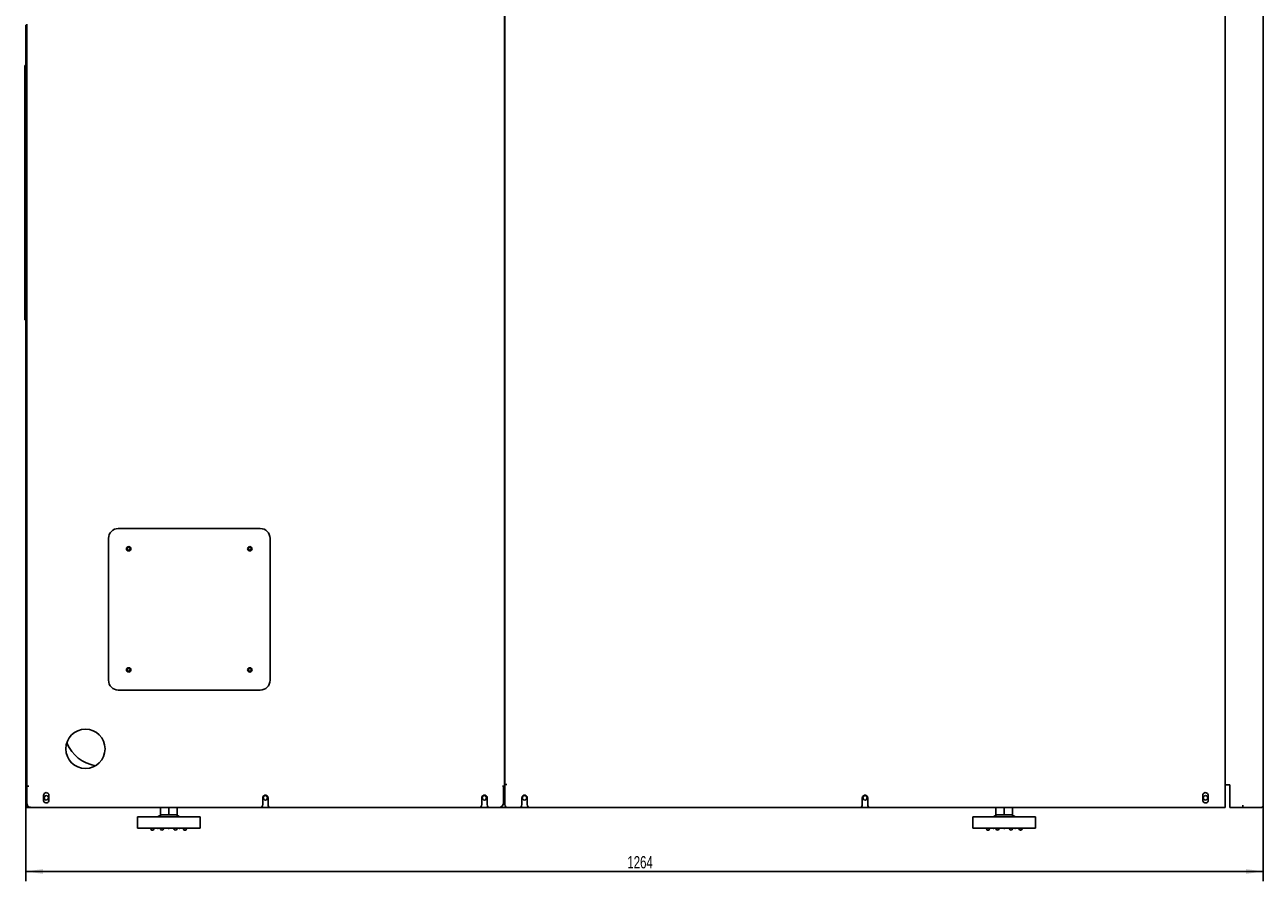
# Model space of a CAD drawing. Extents: x 213 to 948, y 153 to 704.
# Tile 31 of 62: x 440 to 693, y 398 to 573. Entities that reach past the tile are written whole.
import ezdxf

# ---------------------------------------------------------------- set-up
doc = ezdxf.new("R2010")
doc.units = 0
doc.header["$LTSCALE"] = 65.395
doc.header["$MEASUREMENT"] = 0
doc.layers.get('0').update_dxf_attribs({"linetype": 'CONTINUOUS'})
for name, color, linetype in [('133-357613_DXF_DIMENSION', 7, 'CONTINUOUS'), ('133-357726_DXF_CONTINUOUS_LINE', 7, 'CONTINUOUS'), ('133-357738_DXF_CONTINUOUS_LINE', 7, 'CONTINUOUS'), ('133-357774_DXF_CONTINUOUS_LINE', 7, 'CONTINUOUS'), ('133-357844_DXF_CONTINUOUS_LINE', 7, 'CONTINUOUS'), ('133-357860_DXF_CONTINUOUS_LINE', 7, 'CONTINUOUS'), ('133-358013_DXF_CONTINUOUS_LINE', 7, 'CONTINUOUS'), ('133-358014_DXF_CONTINUOUS_LINE', 7, 'CONTINUOUS'), ('133-358238_DXF_CONTINUOUS_LINE', 7, 'CONTINUOUS'), ('133-358252_DXF_CONTINUOUS_LINE', 7, 'CONTINUOUS'), ('133-358657_DXF_CONTINUOUS_LINE', 7, 'CONTINUOUS'), ('133-358680_DXF_CONTINUOUS_LINE', 7, 'CONTINUOUS'), ('90-065795_DXF_CONTINUOUS_LINE', 7, 'CONTINUOUS')]:
    doc.layers.add(name, color=color, linetype=linetype)
doc.styles.get("Standard").update_dxf_attribs({"font": 'txt', "width": 0.7})
doc.dimstyles.get("Standard").update_dxf_attribs({"dimtxt": 0.18, "dimasz": 0.18, "dimexe": 0.18, "dimexo": 0.0625, "dimgap": 0.09, "dimtad": 0, "dimtih": 1, "dimtoh": 1, "dimdec": 4, "dimzin": 0, "dimdsep": 46, "dimtxsty": 'Standard', "dimcen": 0.09, "dimadec": 0, "dimazin": 0, "dimtfac": 1, "dimtdec": 4, "dimtofl": 0, "dimtmove": 0, "dimatfit": 3, "dimfxl": 1, "dimtolj": 1, "dimtzin": 0, "dimarcsym": 0})

# ---------------------------------------------------------------- blocks, each defined once
blk = doc.blocks.new('_FILLED')
at = {"color": 0, "linetype": 'ByBlock'}
blk.add_solid([(0, 0), (-1, 0.143), (-1, -0.143)], dxfattribs=at)
blk = doc.blocks.new('*D6')
at = {"layer": '133-357613_DXF_DIMENSION', "color": 2, "linetype": 'Continuous', "transparency": 16777216}
for p, q in [((440.36, 412.61), (440.36, 397.63)), ((693.16, 413.11), (693.16, 397.63)), ((440.36, 399.63), (566.76, 399.63)), ((693.16, 399.63), (566.76, 399.63))]:
    blk.add_line(p, q, dxfattribs=at)
at = {"layer": '133-357613_DXF_DIMENSION', "color": 2, "linetype": 'Continuous', "transparency": 16777216, "xscale": 3.5, "yscale": 3.5, "zscale": 3.5, "rotation": 180}
blk.add_blockref('_FILLED', (440.36, 399.63), dxfattribs=at)
at = {"layer": '133-357613_DXF_DIMENSION', "color": 2, "linetype": 'Continuous', "transparency": 16777216, "xscale": 3.5, "yscale": 3.5, "zscale": 3.5}
blk.add_blockref('_FILLED', (693.16, 399.63), dxfattribs=at)
at = {"layer": '133-357613_DXF_DIMENSION', "color": 5, "linetype": 'Continuous', "transparency": 16777216, "width": 0.7}
blk.add_text('1264', height=2.5, dxfattribs=at).set_placement((563.26, 400.26))

msp = doc.modelspace()

# ---------------------------------------------------------------- linework, layer by layer
at = {"layer": '133-357726_DXF_CONTINUOUS_LINE', "color": 7, "linetype": 'Continuous'}
msp.add_line((538.1636, 480.47307), (538.2636, 480.47307), dxfattribs=at)
at = {"layer": '133-357738_DXF_CONTINUOUS_LINE', "color": 3, "linetype": 'Continuous'}
for p, q in [((693.1636, 653.37307), (693.1636, 413.17307)), ((693.1636, 653.37307), (693.1636, 413.17307)), ((685.5636, 417.29843), (685.3636, 417.29843)), ((685.8636, 417.29843), (685.5636, 417.29843)), ((685.8636, 417.29843), (686.3636, 417.29843)), ((686.3636, 413.17307), (686.3636, 417.29843)), ((686.3636, 412.87307), (686.3636, 413.17307)), ((686.3636, 412.67307), (686.3636, 412.87307)), ((688.9636, 412.67307), (686.3636, 412.67307)), ((688.9636, 412.67307), (686.3636, 412.67307)), ((688.9636, 413.17307), (688.9636, 412.94608)), ((688.9636, 412.87307), (688.9636, 413.17307)), ((688.9636, 412.94608), (688.9636, 412.87918)), ((688.9636, 412.87918), (688.9636, 412.81952)), ((688.9636, 412.77307), (688.9636, 412.87307)), ((688.9636, 412.81952), (688.9636, 412.72757)), ((688.9636, 412.71654), (688.9636, 412.77307)), ((688.9636, 412.72757), (688.9636, 412.67923)), ((688.9636, 412.68264), (688.9636, 412.71654)), ((688.9636, 412.67307), (688.9636, 412.68264)), ((688.9636, 412.67923), (688.9636, 412.67307)), ((690.9114, 412.67307), (688.9636, 412.67307)), ((690.94868, 412.67307), (690.9114, 412.67307)), ((691.34466, 412.67307), (690.94868, 412.67307)), ((692.0636, 412.67307), (691.34466, 412.67307)), ((692.1094, 412.67307), (692.0636, 412.67307)), ((692.2636, 412.67307), (692.1094, 412.67307)), ((692.27571, 412.67307), (692.2636, 412.67307)), ((692.6636, 412.67307), (692.27571, 412.67307))]:
    msp.add_line(p, q, dxfattribs=at)
for start, end in [(270, 278.0416439), (270, 277.2779441), (270, 277.2788331), (277.2779441, 278.1818182), (277.2788331, 278.0381641), (278.0381641, 279.19095), (278.0416439, 278.6127142), (278.1818182, 278.6137602), (278.6127142, 279), (278.6137602, 279.1967109), (279, 279.7402256), (279.19095, 279.7367777), (279.1967109, 284.8421884), (279.7367777, 281.223852), (279.7402256, 281.2186206), (281.2186206, 287.8521927), (281.223852, 284.8482258), (284.8421884, 286.3636364), (284.8482258, 286.9088047), (286.3636364, 286.9102204), (286.9088047, 287.8520846), (286.9102204, 294.3365257), (287.8520846, 288.6588102), (287.8521927, 288.6590857), (288.6590857, 295.9320221), (294.3365257, 295.5871951), (294.3374667, 295.5862448), (295.5871951, 301.8005754), (295.5862448, 295.933593), (295.9320221, 298.2053545), (295.933593, 298.2072974), (298.2053545, 304.8971148), (298.2072974, 301.802928), (301.8005754, 302.7272727), (301.802928, 304.2047265), (302.7272727, 304.2107211), (304.2047265, 304.8932459), (304.2107211, 309.3492324), (304.8932459, 306.3496112), (304.8971148, 306), (306, 306.3516391), (306.3496112, 306.8698976), (306.3516391, 314.394432), (306.8698976, 309.3584123), (309.3492324, 310.9090909), (309.3584123, 312.0027591), (310.9090909, 312.0033421), (312.0027591, 314.3944301), (312.0033421, 317.4739966), (314.3944301, 316.435374), (314.394432, 315), (315, 316.4353807), (316.4353807, 322.6484042), (316.435374, 317.4766578), (317.4739966, 319.557939), (317.4766578, 319.5566101), (319.5566101, 322.6483903), (319.557939, 327.0585335), (322.6483903, 325.0677494), (322.6484042, 325.0677633), (325.0677633, 332.1683663), (325.0677494, 327.0592017), (327.0585335, 328.4565722), (327.0592017, 328.4541088), (328.4541088, 332.1683496), (328.4565722, 334.5865264), (332.1683496, 333.1818638), (332.1683663, 333.1818679), (333.1818679, 341.2302613), (333.1818638, 334.5885869), (334.5865264, 337.1286216), (334.5885869, 337.1259125), (337.1259125, 341.2302419), (337.1286216, 342.2097625), (341.2302613, 343.4607168), (341.2302419, 342.2123449), (342.2097625, 344.9042898), (342.2123449, 343.4606902), (343.4607168, 349.5735524), (343.4606902, 344.9017579), (344.9017579, 349.5734959), (344.9042898, 350.1164319), (349.5735524, 351.3872858), (349.5734959, 350.1190442), (350.1190442, 351.9236121), (350.1164319, 351.3862398), (351.3862398, 352.4883882), (351.3872858, 351.9226244), (351.9226244, 0), (351.9236121, 352.486594), (352.4883882, 0), (352.486594, 0)]:
    msp.add_arc((692.6636, 413.17307), 0.5, start, end, dxfattribs=at)
at = {"layer": '133-357774_DXF_CONTINUOUS_LINE', "color": 3, "linetype": 'Continuous'}
for p, q in [((538.2636, 417.07307), (538.1636, 417.07307)), ((538.1636, 417.07307), (538.2636, 417.07307)), ((440.9636, 412.67307), (440.9636, 412.8944)), ((441.5636, 412.67307), (440.9636, 412.67307)), ((490.4636, 412.67307), (488.1636, 412.67307)), ((535.2136, 412.67307), (532.9136, 412.67307)), ((538.8636, 412.67307), (536.9636, 412.67307)), ((543.4136, 412.67307), (541.1136, 412.67307)), ((612.9636, 412.67307), (610.6636, 412.67307))]:
    msp.add_line(p, q, dxfattribs=at)
at = {"layer": '133-357774_DXF_CONTINUOUS_LINE', "color": 7, "linetype": 'Continuous'}
msp.add_line((440.9636, 412.67307), (440.5636, 412.67307), dxfattribs=at)
at = {"layer": '133-357774_DXF_CONTINUOUS_LINE', "color": 3, "linetype": 'Continuous'}
for centre, start, end in [((444.5636, 414.67307), 120, 180), ((444.5636, 414.67307), 90, 120), ((444.5636, 414.67307), 30, 90), ((489.3136, 414.67307), 120, 150), ((489.3136, 414.67307), 90, 120), ((489.3136, 414.67307), 330, 90), ((534.0636, 414.67307), 120, 150), ((534.0636, 414.67307), 90, 120), ((534.0636, 414.67307), 330, 90), ((542.2636, 414.67307), 120, 150), ((542.2636, 414.67307), 90, 120), ((542.2636, 414.67307), 330, 90), ((611.8136, 414.67307), 120, 150), ((611.8136, 414.67307), 90, 120), ((611.8136, 414.67307), 330, 90), ((681.3636, 414.67307), 120, 180), ((681.3636, 414.67307), 90, 120), ((681.3636, 414.67307), 30, 90), ((444.5636, 414.67307), 180, 210), ((444.5636, 414.67307), 210, 270), ((444.5636, 414.67307), 270, 300), ((444.5636, 414.67307), 300, 0), ((444.5636, 414.67307), 0, 30), ((489.3136, 414.67307), 150, 270), ((489.3136, 414.67307), 270, 330), ((534.0636, 414.67307), 150, 270), ((534.0636, 414.67307), 270, 330), ((542.2636, 414.67307), 150, 270), ((542.2636, 414.67307), 270, 330), ((611.8136, 414.67307), 150, 270), ((611.8136, 414.67307), 270, 330), ((681.3636, 414.67307), 180, 210), ((681.3636, 414.67307), 210, 270), ((681.3636, 414.67307), 270, 300), ((681.3636, 414.67307), 300, 0), ((681.3636, 414.67307), 0, 30)]:
    msp.add_arc(centre, 0.45, start, end, dxfattribs=at)
at = {"layer": '133-357844_DXF_CONTINUOUS_LINE', "color": 3, "linetype": 'Continuous'}
msp.add_line((538.1636, 483.70814), (538.2636, 483.70814), dxfattribs=at)
at = {"layer": '133-357860_DXF_CONTINUOUS_LINE', "color": 7, "linetype": 'Continuous'}
msp.add_arc((456.0636, 429.07307), 8, 203.9992869, 259.2611883, dxfattribs=at)
at = {"layer": '133-358013_DXF_CONTINUOUS_LINE', "color": 7, "linetype": 'Continuous'}
for p, q in [((440.5636, 572.47307), (440.3636, 572.47307)), ((440.5636, 417.07307), (440.5636, 571.87307)), ((440.5636, 412.67307), (440.3636, 412.67307)), ((440.5636, 412.67307), (440.3636, 412.67307)), ((440.5636, 413.27307), (440.5636, 413.04346)), ((440.5636, 413.04346), (440.5636, 412.84881)), ((440.5636, 412.84881), (440.5636, 412.67307))]:
    msp.add_line(p, q, dxfattribs=at)
at = {"layer": '133-358013_DXF_CONTINUOUS_LINE', "color": 3, "linetype": 'Continuous'}
for p, q in [((440.3636, 572.29734), (440.3636, 572.47307)), ((440.3636, 572.10268), (440.3636, 572.29734)), ((440.3636, 571.87307), (440.3636, 572.10268)), ((440.3636, 417.07307), (440.3636, 571.87307)), ((440.3636, 413.67307), (440.3636, 417.07307)), ((440.3636, 413.27307), (440.3636, 413.67307)), ((440.3636, 413.04346), (440.3636, 413.27307)), ((440.3636, 412.84881), (440.3636, 413.04346)), ((440.3636, 412.67307), (440.3636, 412.84881))]:
    msp.add_line(p, q, dxfattribs=at)
at = {"layer": '133-358014_DXF_CONTINUOUS_LINE', "color": 7, "linetype": 'Continuous'}
for p, q in [((440.3636, 564.27307), (440.1636, 564.27307)), ((440.3636, 512.27307), (440.1636, 512.27307)), ((440.3636, 512.27307), (440.1636, 512.27307))]:
    msp.add_line(p, q, dxfattribs=at)
at = {"layer": '133-358014_DXF_CONTINUOUS_LINE', "color": 3, "linetype": 'Continuous'}
for p, q in [((440.1636, 562.27307), (440.1636, 564.27307)), ((440.1636, 514.27307), (440.1636, 562.27307)), ((440.1636, 512.27307), (440.1636, 514.27307))]:
    msp.add_line(p, q, dxfattribs=at)
at = {"layer": '133-358238_DXF_CONTINUOUS_LINE', "color": 3, "linetype": 'Continuous'}
for p, q in [((538.1636, 682.27307), (538.1636, 417.37307)), ((440.5636, 572.47307), (440.5636, 572.67307)), ((440.5636, 571.87307), (440.5636, 572.47307)), ((440.5636, 417.07307), (440.5636, 571.87307)), ((440.5636, 413.67307), (440.5636, 417.07307)), ((440.7636, 417.07307), (440.5636, 417.07307)), ((440.9636, 417.07307), (440.7636, 417.07307)), ((440.9636, 417.07307), (440.7636, 417.07307)), ((444.0136, 415.17307), (444.0136, 414.17307)), ((445.1136, 414.17307), (445.1136, 415.17307)), ((537.7636, 417.07307), (537.90108, 417.07307)), ((537.7636, 417.07307), (537.9636, 417.07307)), ((537.90108, 417.07307), (537.9636, 417.07307)), ((537.9636, 417.07307), (537.9636, 413.67307)), ((537.9636, 417.07307), (538.03857, 417.07307)), ((538.03857, 417.07307), (538.13027, 417.07307)), ((538.13027, 417.07307), (538.1636, 417.07307)), ((538.1636, 417.37307), (538.1636, 417.07307)), ((488.1636, 412.67307), (441.5636, 412.67307)), ((488.7636, 413.27307), (488.7636, 414.67307)), ((489.8636, 414.67307), (489.8636, 413.27307)), ((532.9136, 412.67307), (490.4636, 412.67307)), ((533.5136, 414.67307), (533.5136, 413.27307)), ((534.6136, 413.27307), (534.6136, 414.67307)), ((536.9636, 412.67307), (535.2136, 412.67307))]:
    msp.add_line(p, q, dxfattribs=at)
for centre, radius, start, end in [((461.38923, 465.54744), 0.29, 120, 240), ((461.38923, 465.54744), 0.29, 90, 120), ((461.38923, 465.54744), 0.29, 60, 90), ((461.38923, 465.54744), 0.29, 300, 60), ((486.13797, 465.54744), 0.29, 150, 210), ((486.13797, 465.54744), 0.29, 90, 150), ((486.13797, 465.54744), 0.29, 30, 90), ((486.13797, 465.54744), 0.29, 330, 30), ((461.38923, 465.54744), 0.29, 240, 270), ((461.38923, 465.54744), 0.29, 270, 300), ((486.13797, 465.54744), 0.29, 210, 270), ((486.13797, 465.54744), 0.29, 270, 330), ((461.38923, 440.7987), 0.29, 150, 210), ((461.38923, 440.7987), 0.29, 90, 150), ((461.38923, 440.7987), 0.29, 210, 270), ((461.38923, 440.7987), 0.29, 30, 90), ((461.38923, 440.7987), 0.29, 270, 330), ((461.38923, 440.7987), 0.29, 330, 30), ((486.13797, 440.7987), 0.29, 120, 240), ((486.13797, 440.7987), 0.29, 90, 120), ((486.13797, 440.7987), 0.29, 240, 270), ((486.13797, 440.7987), 0.29, 60, 90), ((486.13797, 440.7987), 0.29, 270, 300), ((486.13797, 440.7987), 0.29, 300, 60), ((452.5636, 424.67307), 4, 90, 270), ((452.5636, 424.67307), 4, 270, 90), ((444.5636, 415.17307), 0.55, 145.5982536, 180), ((444.5636, 415.17307), 0.55, 8.0329977, 145.5982536), ((444.5636, 415.17307), 0.55, 0, 8.0329977), ((489.3136, 414.67307), 0.55, 102.8571429, 154.2857143), ((489.3136, 414.67307), 0.55, 0, 102.8571429), ((534.0636, 414.67307), 0.55, 77.1428571, 180), ((534.0636, 414.67307), 0.55, 25.7142857, 77.1428571), ((441.5636, 413.67307), 1, 180, 200.4267698), ((441.5636, 413.67307), 1, 200.4267698, 202.5), ((441.5636, 413.67307), 1, 202.5, 225), ((441.5636, 413.67307), 1, 225, 232.3842588), ((441.5636, 413.67307), 1, 232.3842588, 270), ((444.5636, 414.17307), 0.55, 180, 188.0329977), ((444.5636, 414.17307), 0.55, 188.0329977, 325.5982536), ((444.5636, 414.17307), 0.55, 325.5982536, 0), ((488.1636, 413.27307), 0.6, 270, 0), ((489.3136, 414.67307), 0.55, 154.2857143, 180), ((490.4636, 413.27307), 0.6, 180, 270), ((532.9136, 413.27307), 0.6, 270, 0), ((534.0636, 414.67307), 0.55, 0, 25.7142857), ((535.2136, 413.27307), 0.6, 180, 270), ((536.9636, 413.67307), 1, 270, 0)]:
    msp.add_arc(centre, radius, start, end, dxfattribs=at)
at = {"layer": '133-358252_DXF_CONTINUOUS_LINE', "color": 3, "linetype": 'Continuous'}
for p, q in [((538.2636, 417.37307), (538.2636, 682.27307)), ((685.3636, 417.29843), (685.3636, 653.71307)), ((685.3636, 653.71307), (685.3636, 417.29843)), ((538.2636, 417.07307), (538.2636, 417.37307)), ((538.2636, 417.37307), (538.4636, 417.37307)), ((538.2636, 413.27307), (538.2636, 417.07307)), ((538.4636, 417.37307), (538.6636, 417.37307)), ((538.4636, 417.37307), (538.6636, 417.37307)), ((680.8136, 415.17307), (680.8136, 414.17307)), ((681.9136, 414.17307), (681.9136, 415.17307)), ((685.3636, 412.67307), (685.3636, 417.29843)), ((685.3636, 417.29843), (685.3636, 412.67307)), ((541.1136, 412.67307), (538.8636, 412.67307)), ((541.7136, 414.67307), (541.7136, 413.27307)), ((542.8136, 413.27307), (542.8136, 414.67307)), ((610.6636, 412.67307), (543.4136, 412.67307)), ((611.2636, 413.27307), (611.2636, 414.67307)), ((612.3636, 413.27307), (612.3636, 414.67307)), ((684.3636, 412.67307), (612.9636, 412.67307)), ((684.7636, 412.67307), (684.3636, 412.67307)), ((684.9636, 412.67307), (684.7636, 412.67307)), ((685.1636, 412.67307), (684.9636, 412.67307)), ((685.3636, 412.67307), (685.1636, 412.67307))]:
    msp.add_line(p, q, dxfattribs=at)
for centre, radius, start, end in [((542.2636, 414.67307), 0.55, 77.1428571, 180), ((542.2636, 414.67307), 0.55, 25.7142857, 77.1428571), ((611.8136, 414.67307), 0.55, 77.1428571, 180), ((611.8136, 414.67307), 0.55, 25.7142857, 77.1428571), ((681.3636, 415.17307), 0.55, 145.5982536, 180), ((681.3636, 415.17307), 0.55, 8.0329977, 145.5982536), ((681.3636, 415.17307), 0.55, 0, 8.0329977), ((538.8636, 413.27307), 0.6, 180, 270), ((541.1136, 413.27307), 0.6, 270, 0), ((542.2636, 414.67307), 0.55, 0, 25.7142857), ((543.4136, 413.27307), 0.6, 180, 270), ((610.6636, 413.27307), 0.6, 270, 0), ((611.8136, 414.67307), 0.55, 0, 25.7142857), ((612.9636, 413.27307), 0.6, 180, 270), ((681.3636, 414.17307), 0.55, 180, 188.0329977), ((681.3636, 414.17307), 0.55, 188.0329977, 325.5982536), ((681.3636, 414.17307), 0.55, 325.5982536, 0)]:
    msp.add_arc(centre, radius, start, end, dxfattribs=at)
at = {"layer": '133-358657_DXF_CONTINUOUS_LINE', "color": 7, "linetype": 'Continuous'}
for p, q in [((538.2636, 465.97601), (538.1636, 465.97601)), ((538.2636, 440.97601), (538.1636, 440.97601))]:
    msp.add_line(p, q, dxfattribs=at)
at = {"layer": '133-358680_DXF_CONTINUOUS_LINE', "color": 3, "linetype": 'Continuous'}
for p, q in [((488.2636, 469.67307), (459.2636, 469.67307)), ((457.2636, 467.67307), (457.2636, 438.67307)), ((490.2636, 438.67307), (490.2636, 467.67307)), ((459.2636, 436.67307), (488.2636, 436.67307))]:
    msp.add_line(p, q, dxfattribs=at)
for centre, radius, start, end in [((459.2636, 467.67307), 2, 90, 180), ((488.2636, 467.67307), 2, 0, 90), ((461.38923, 465.54744), 0.45, 144, 180), ((461.38923, 465.54744), 0.45, 180, 216), ((461.38923, 465.54744), 0.45, 36, 144), ((461.38923, 465.54744), 0.45, 0, 36), ((461.38923, 465.54744), 0.45, 324, 0), ((486.13797, 465.54744), 0.45, 144, 216), ((486.13797, 465.54744), 0.45, 90, 144), ((486.13797, 465.54744), 0.45, 36, 90), ((486.13797, 465.54744), 0.45, 324, 36), ((461.38923, 465.54744), 0.45, 216, 324), ((486.13797, 465.54744), 0.45, 216, 270), ((486.13797, 465.54744), 0.45, 270, 324), ((461.38923, 440.7987), 0.45, 144, 216), ((461.38923, 440.7987), 0.45, 90, 144), ((461.38923, 440.7987), 0.45, 216, 270), ((461.38923, 440.7987), 0.45, 36, 90), ((461.38923, 440.7987), 0.45, 270, 324), ((461.38923, 440.7987), 0.45, 324, 36), ((486.13797, 440.7987), 0.45, 144, 180), ((486.13797, 440.7987), 0.45, 180, 216), ((486.13797, 440.7987), 0.45, 36, 144), ((486.13797, 440.7987), 0.45, 216, 324), ((486.13797, 440.7987), 0.45, 0, 36), ((486.13797, 440.7987), 0.45, 324, 0), ((459.2636, 438.67307), 2, 180, 270), ((488.2636, 438.67307), 2, 270, 0)]:
    msp.add_arc(centre, radius, start, end, dxfattribs=at)
at = {"layer": '90-065795_DXF_CONTINUOUS_LINE', "color": 7, "linetype": 'Continuous'}
for p, q in [((467.8636, 412.67307), (467.8636, 411.21307)), ((469.5636, 412.67307), (469.5636, 411.21307)), ((471.2636, 412.67307), (471.2636, 411.21307)), ((638.5636, 412.67307), (638.5636, 411.21307)), ((640.2636, 412.67307), (640.2636, 411.21307)), ((641.9636, 412.67307), (641.9636, 411.21307)), ((467.3636, 410.81307), (463.1636, 410.81307)), ((463.1636, 410.81307), (463.1636, 408.45307)), ((469.5636, 410.81307), (467.3636, 410.81307)), ((468.56908, 411.21307), (467.8636, 411.21307)), ((469.5636, 411.21307), (468.56908, 411.21307)), ((470.55812, 411.21307), (469.5636, 411.21307)), ((471.7636, 410.81307), (469.5636, 410.81307)), ((471.2636, 411.21307), (470.55812, 411.21307)), ((475.9636, 410.81307), (471.7636, 410.81307)), ((475.9636, 410.81307), (475.9636, 408.45307)), ((638.0636, 410.81307), (633.8636, 410.81307)), ((633.8636, 410.81307), (633.8636, 408.45307)), ((640.2636, 410.81307), (638.0636, 410.81307)), ((639.26908, 411.21307), (638.5636, 411.21307)), ((640.2636, 411.21307), (639.26908, 411.21307)), ((641.25812, 411.21307), (640.2636, 411.21307)), ((642.4636, 410.81307), (640.2636, 410.81307)), ((641.9636, 411.21307), (641.25812, 411.21307)), ((646.6636, 410.81307), (642.4636, 410.81307)), ((646.6636, 410.81307), (646.6636, 408.45307)), ((465.0636, 408.45307), (463.1636, 408.45307)), ((467.21819, 408.45307), (465.0636, 408.45307)), ((465.97119, 408.2152), (465.84811, 408.45307)), ((466.50408, 408.2152), (466.62716, 408.45307)), ((467.50902, 408.45307), (467.21819, 408.45307)), ((467.86255, 408.45307), (467.50902, 408.45307)), ((467.9195, 408.2152), (467.79641, 408.45307)), ((467.90514, 408.45307), (467.86255, 408.45307)), ((468.15338, 408.45307), (467.90514, 408.45307)), ((469.41819, 408.45307), (468.15338, 408.45307)), ((468.45238, 408.2152), (468.57547, 408.45307)), ((469.5636, 408.45307), (469.41819, 408.45307)), ((469.70902, 408.45307), (469.5636, 408.45307)), ((470.97382, 408.45307), (469.70902, 408.45307)), ((470.67482, 408.2152), (470.55173, 408.45307)), ((471.22206, 408.45307), (470.97382, 408.45307)), ((471.2077, 408.2152), (471.33079, 408.45307)), ((471.26465, 408.45307), (471.22206, 408.45307)), ((471.61819, 408.45307), (471.26465, 408.45307)), ((471.90902, 408.45307), (471.61819, 408.45307)), ((474.0636, 408.45307), (471.90902, 408.45307)), ((472.62312, 408.2152), (472.50004, 408.45307)), ((473.15601, 408.2152), (473.2791, 408.45307)), ((475.9636, 408.45307), (474.0636, 408.45307)), ((635.7636, 408.45307), (633.8636, 408.45307)), ((637.91819, 408.45307), (635.7636, 408.45307)), ((636.67119, 408.2152), (636.54811, 408.45307)), ((637.20408, 408.2152), (637.32716, 408.45307)), ((638.20902, 408.45307), (637.91819, 408.45307)), ((638.56255, 408.45307), (638.20902, 408.45307)), ((638.6195, 408.2152), (638.49641, 408.45307)), ((638.60514, 408.45307), (638.56255, 408.45307)), ((638.85338, 408.45307), (638.60514, 408.45307)), ((640.11819, 408.45307), (638.85338, 408.45307)), ((639.15238, 408.2152), (639.27547, 408.45307)), ((640.2636, 408.45307), (640.11819, 408.45307)), ((640.40902, 408.45307), (640.2636, 408.45307)), ((641.67382, 408.45307), (640.40902, 408.45307)), ((641.37482, 408.2152), (641.25173, 408.45307)), ((641.92206, 408.45307), (641.67382, 408.45307)), ((641.9077, 408.2152), (642.03079, 408.45307)), ((641.96465, 408.45307), (641.92206, 408.45307)), ((642.31819, 408.45307), (641.96465, 408.45307)), ((642.60902, 408.45307), (642.31819, 408.45307)), ((644.7636, 408.45307), (642.60902, 408.45307)), ((643.32312, 408.2152), (643.20004, 408.45307)), ((643.85601, 408.2152), (643.9791, 408.45307)), ((646.6636, 408.45307), (644.7636, 408.45307))]:
    msp.add_line(p, q, dxfattribs=at)
for centre, radius, start, end in [((468.5636, 409.21307), 2, 90, 126.8698976), ((470.5636, 409.21307), 2, 53.1301024, 90), ((639.2636, 409.21307), 2, 90, 126.8698976), ((641.2636, 409.21307), 2, 53.1301024, 90), ((466.23763, 408.35307), 0.3, 207.3593691, 209.598574), ((466.23763, 408.35307), 0.3, 207.3593691, 270), ((466.23763, 408.35307), 0.3, 209.598574, 270), ((466.23763, 408.35307), 0.3, 270, 332.6406309), ((466.23763, 408.35307), 0.3, 270, 330.401426), ((467.3636, 408.60307), 0.2, 229.1685491, 270), ((467.3636, 408.60307), 0.2, 270, 310.8314509), ((468.18594, 408.35307), 0.3, 207.3593691, 270), ((468.18594, 408.35307), 0.3, 207.3593691, 270), ((468.18594, 408.35307), 0.3, 270, 332.6406309), ((468.18594, 408.35307), 0.3, 270, 332.6406309), ((469.5636, 408.60307), 0.2, 229.1685491, 254.4527866), ((469.5636, 408.60307), 0.2, 229.1685491, 254.4527866), ((469.5636, 408.60307), 0.2, 254.4527866, 270), ((469.5636, 408.60307), 0.2, 254.4527866, 270), ((469.5636, 408.60307), 0.2, 270, 285.5472134), ((469.5636, 408.60307), 0.2, 270, 285.5472134), ((469.5636, 408.60307), 0.2, 285.5472134, 310.8314509), ((469.5636, 408.60307), 0.2, 285.5472134, 310.8314509), ((470.94126, 408.35307), 0.3, 207.3593691, 270), ((470.94126, 408.35307), 0.3, 207.3593691, 270), ((470.94126, 408.35307), 0.3, 270, 332.6406309), ((470.94126, 408.35307), 0.3, 270, 332.6406309), ((471.7636, 408.60307), 0.2, 229.1685491, 270), ((471.7636, 408.60307), 0.2, 270, 310.8314509), ((472.88957, 408.35307), 0.3, 207.3593691, 270), ((472.88957, 408.35307), 0.3, 209.598574, 270), ((472.88957, 408.35307), 0.3, 270, 332.6406309), ((472.88957, 408.35307), 0.3, 270, 330.401426), ((472.88957, 408.35307), 0.3, 330.401426, 332.6406309), ((636.93763, 408.35307), 0.3, 207.3593691, 209.598574), ((636.93763, 408.35307), 0.3, 207.3593691, 270), ((636.93763, 408.35307), 0.3, 209.598574, 270), ((636.93763, 408.35307), 0.3, 270, 332.6406309), ((636.93763, 408.35307), 0.3, 270, 330.401426), ((638.0636, 408.60307), 0.2, 229.1685491, 270), ((638.0636, 408.60307), 0.2, 270, 310.8314509), ((638.88594, 408.35307), 0.3, 207.3593691, 270), ((638.88594, 408.35307), 0.3, 270, 332.6406309), ((638.88594, 408.35307), 0.3, 270, 332.6406309), ((640.2636, 408.60307), 0.2, 229.1685491, 254.4527866), ((640.2636, 408.60307), 0.2, 229.1685491, 254.4527866), ((640.2636, 408.60307), 0.2, 254.4527866, 270), ((640.2636, 408.60307), 0.2, 254.4527866, 270), ((640.2636, 408.60307), 0.2, 270, 285.5472134), ((640.2636, 408.60307), 0.2, 270, 285.5472134), ((640.2636, 408.60307), 0.2, 285.5472134, 310.8314509), ((640.2636, 408.60307), 0.2, 285.5472134, 310.8314509), ((641.64126, 408.35307), 0.3, 207.3593691, 270), ((641.64126, 408.35307), 0.3, 207.3593691, 270), ((641.64126, 408.35307), 0.3, 270, 332.6406309), ((641.64126, 408.35307), 0.3, 270, 332.6406309), ((642.4636, 408.60307), 0.2, 229.1685491, 270), ((642.4636, 408.60307), 0.2, 270, 310.8314509), ((643.58957, 408.35307), 0.3, 207.3593691, 270), ((643.58957, 408.35307), 0.3, 270, 332.6406309), ((643.58957, 408.35307), 0.3, 270, 330.401426), ((643.58957, 408.35307), 0.3, 330.401426, 332.6406309)]:
    msp.add_arc(centre, radius, start, end, dxfattribs=at)

# ---------------------------------------------------------------- dimensions: what is measured, and where the dimension line sits
at = {"layer": '133-357613_DXF_DIMENSION', "color": 2, "linetype": 'Continuous'}
dim = msp.add_linear_dim(base=(440.3636, 399.63158), p1=(693.1636, 413.11307), p2=(440.3636, 412.61307), angle=180, dimstyle='Standard', dxfattribs=at)
dim.commit()
dim.dimension.update_dxf_attribs({"geometry": '*D6', "text_midpoint": (566.7636, 401.50658), "dimtype": 128})

doc.saveas('drawing.dxf')
